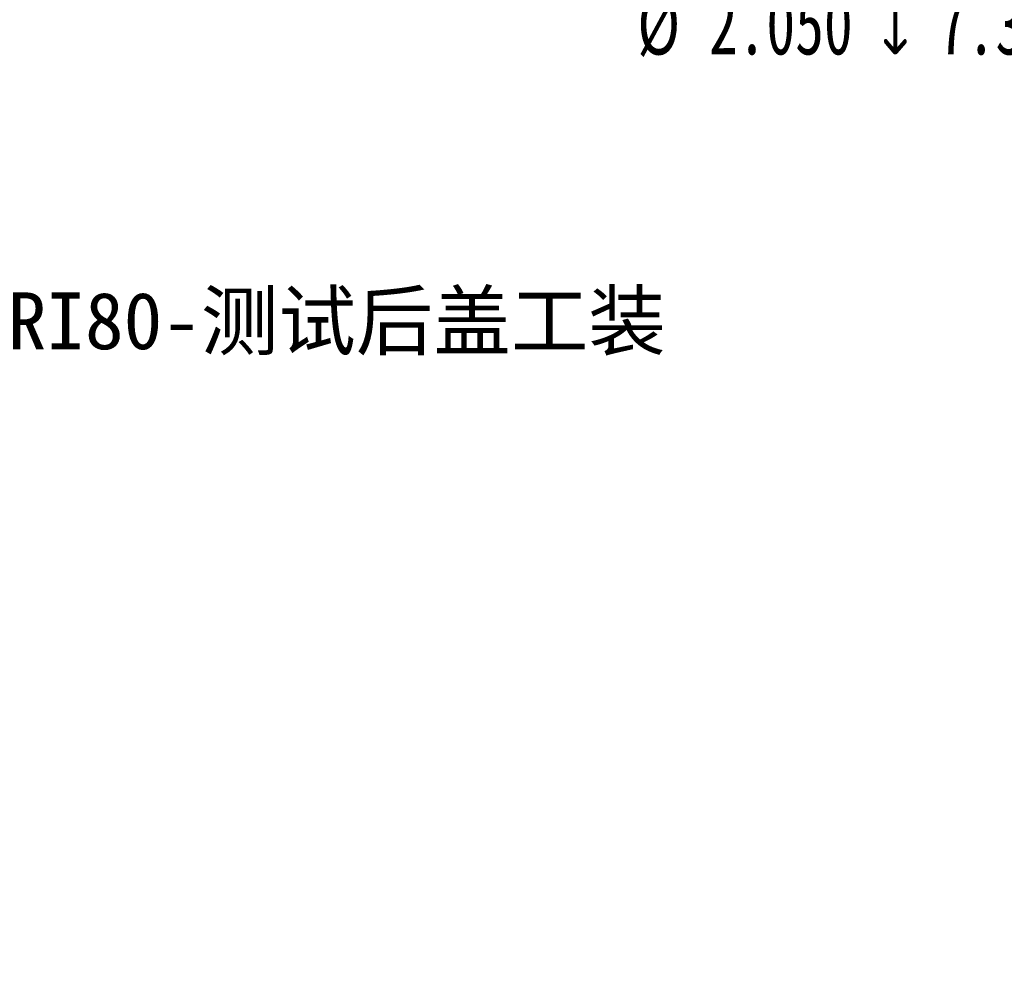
# Model space of a CAD drawing. Header units: millimetres. Extents: x 27 to 218, y 20 to 180.
# Tile 1 of 7: x 84 to 141, y 20 to 76. Entities that reach past the tile are written whole.
import ezdxf

# ---------------------------------------------------------------- set-up
doc = ezdxf.new("R2010")
doc.units = ezdxf.units.MM
doc.header["$PDSIZE"] = -1
doc.layers.add('图框', color=7, linetype='Continuous')
doc.layers.add('标注', color=4, linetype='Continuous', lineweight=13)
doc.styles.add('SLDTEXTSTYLE1', font='TXT', dxfattribs={"width": 0.7})
doc.styles.add('宋体', font='SimSun.ttf')
doc.dimstyles.new('SLDDIMSTYLE3', dxfattribs={"dimtxt": 3.5, "dimasz": 4.08, "dimexe": 0, "dimexo": 0.0625, "dimgap": 0.875, "dimtad": 0, "dimtih": 1, "dimtoh": 1, "dimdec": 6, "dimlfac": 2, "dimrnd": 1e-09, "dimzin": 12, "dimdsep": 46, "dimtxsty": 'SLDTEXTSTYLE1', "dimblk1": 'NONE', "dimsah": 1, "dimcen": 0, "dimadec": 0, "dimazin": 3, "dimtfac": 1, "dimtdec": 3, "dimtmove": 0, "dimatfit": 3, "dimldrblk": 'NONE', "dimfxl": 1, "dimfrac": 2, "dimtolj": 1, "dimtzin": 12, "dimarcsym": 0})

# ---------------------------------------------------------------- blocks, each defined once
blk = doc.blocks.new('_D_2')
at = {"layer": 'Defpoints', "color": 0}
for p in [(102.49, 90.371), (103.215, 89.646)]:
    blk.add_point(p, dxfattribs=at)
at = {"layer": '图框', "color": 0, "lineweight": -2}
for p, q in [((102.49, 90.371), (102.49, 90.371)), ((102.49, 90.371), (103.215, 89.646)), ((114.429, 78.431), (106.1, 86.761)), ((118.509, 78.431), (114.429, 78.431))]:
    blk.add_line(p, q, dxfattribs=at)
at = {"layer": '图框', "color": 0}
blk.add_solid([(106.581, 87.241), (105.619, 86.28), (103.215, 89.646)], dxfattribs=at)
at = {"layer": '图框', "color": 0, "insert": (119.384, 83.098), "char_height": 3.5, "attachment_point": 1, "style": 'SLDTEXTSTYLE1'}
blk.add_mtext('\\A1;2 x  M2.5 - 6H \\fGDT|b0|i0|c1|p0;x\\Ftxt|c134; 6\\P%%C 2.050 \\fGDT|b0|i0|c1|p0;x\\Ftxt|c134; 7.350', dxfattribs=at)
blk = doc.blocks.new('_None')

msp = doc.modelspace()

# ---------------------------------------------------------------- texts
at = {"layer": '标注', "linetype": 'Continuous', "lineweight": 25, "insert": (101.97601592, 58.15710812), "char_height": 3.2896624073, "width": 109.6154791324, "attachment_point": 5, "style": '宋体'}
msp.add_mtext('{\\C0;RI80-测试后盖工装}', dxfattribs=at)

# ---------------------------------------------------------------- dimensions: what is measured, and where the dimension line sits
at = {"layer": '图框'}
dim = msp.add_diameter_dim_2p(p1=(102.48998714, 90.37053402), p2=(103.21475234, 89.64573032), text='2 x  M2.5 - 6H \\fGDT|b0|i0|c1|p0;x\\Ftxt|c134; 6\\P%%C 2.050 \\fGDT|b0|i0|c1|p0;x\\Ftxt|c134; 7.350', dimstyle='SLDDIMSTYLE3', override={"dimpost": '<>', "dimtxsty": 'SLDTEXTSTYLE1'}, dxfattribs=at)
dim.commit()
dim.dimension.update_dxf_attribs({"geometry": '_D_2', "text_midpoint": (139.97565929, 78.43089432), "dimtype": 163})

doc.saveas('drawing.dxf')
